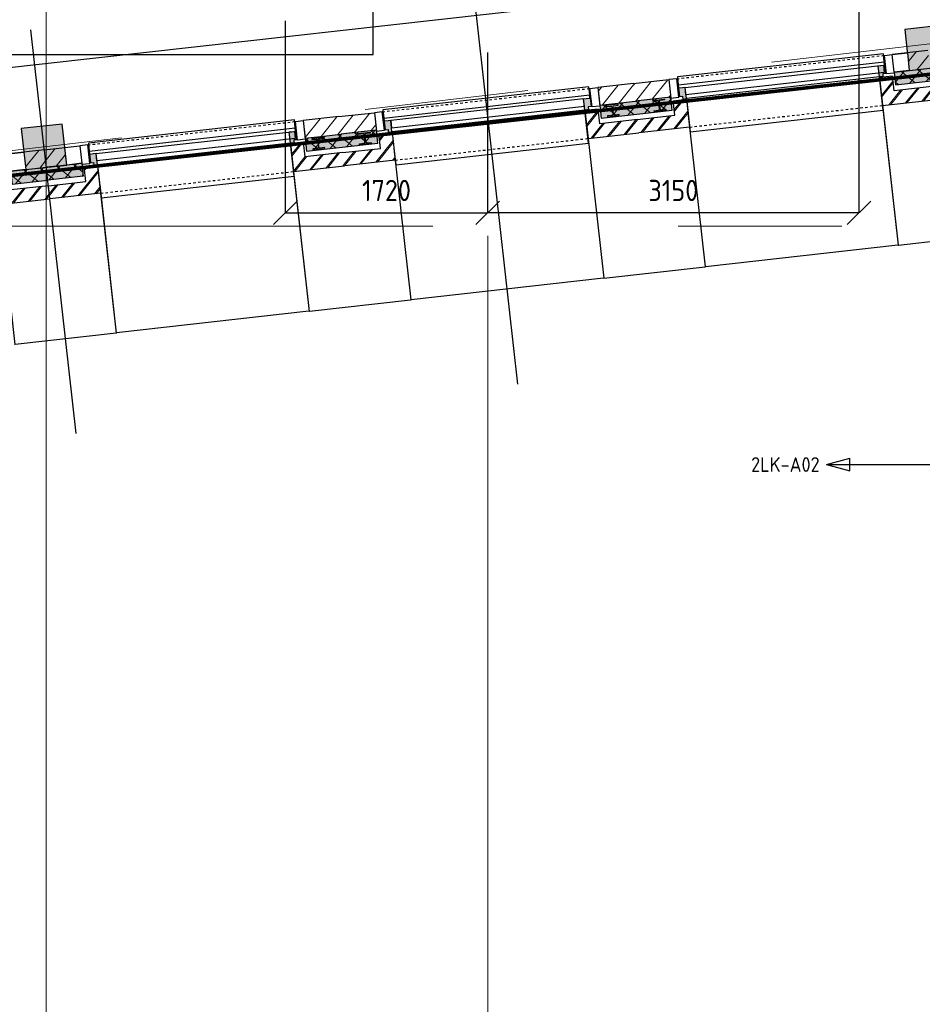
# Model space of a CAD drawing. Header units: millimetres. Extents: x -38032 to 104346, y -31182 to 78566.
# Tile 68 of 213: x 35385 to 43048, y -3105 to 5251. Entities that reach past the tile are written whole.
import ezdxf
from ezdxf.enums import TextEntityAlignment as Align

# ---------------------------------------------------------------- set-up
doc = ezdxf.new("R2010")
doc.units = ezdxf.units.MM
doc.header["$LTSCALE"] = 100
doc.set_wipeout_variables(frame=1)
doc.header["$PDMODE"] = 1
for name, pattern in [('HIDDEN', [9.525, 6.35, -3.175]), ('STYLE_01', [0.41664, 0.20828, -0.20836]), ('STYLE_11', [5, 3.888855, -0.416718, 0.277786, -0.416641])]:
    doc.linetypes.add(name, pattern=pattern)
for name, color, linetype in [('AL$1A---_ALGEMEEN', 8, 'Continuous'), ('AL------_MAATVOERING', 2, 'Continuous'), ('AM$1A---_ARCERING', 8, 'Continuous'), ('BOUWKUNDIG', 8, 'Continuous'), ('brandscheiding', 5, 'HIDDEN'), ('EL6212--_S', 4, 'Continuous'), ('versterkte strook', 7, 'Continuous')]:
    doc.layers.add(name, color=color, linetype=linetype)
doc.layers.add('stramien', color=1, linetype='Continuous', lineweight=9)
doc.styles.add('Arial', font='ARIAL.TTF')
doc.styles.add('BURO-018', font='iso.shx', dxfattribs={"height": 90})
doc.styles.add('BURO-035', font='ISO.shx', dxfattribs={"height": 175})
doc.styles.get("Standard").update_dxf_attribs({"font": 'iso.shx'})
doc.dimstyles.new('STABICAD', dxfattribs={"dimscale": 100, "dimtxt": 1.8, "dimasz": 2, "dimexe": 0, "dimexo": 2.5, "dimgap": 1.5, "dimtad": 0, "dimdec": 0, "dimrnd": 10, "dimzin": 0, "dimdsep": 46, "dimtxsty": 'Standard', "dimblk1": 'OBLIQUE', "dimblk2": 'OBLIQUE', "dimsah": 1, "dimcen": -3, "dimadec": 0, "dimazin": 0, "dimtfac": 1, "dimtdec": 0, "dimtofl": 0, "dimtmove": 2, "dimatfit": 3, "dimfxl": 0, "dimtvp": 1.055556, "dimtolj": 1, "dimtzin": 0, "dimarcsym": 0})
doc.dimstyles.new('VyA', dxfattribs={"dimtxt": 2.272868, "dimasz": 2.120801, "dimexe": 1.5, "dimexo": 1.59, "dimgap": 0.5, "dimtad": 1, "dimdec": 0, "dimzin": 11, "dimtxsty": 'Arial', "dimblk": 'VW_SLASH', "dimcen": 0, "dimdle": 1, "dimazin": 0, "dimtfac": 0.8, "dimtdec": 0, "dimtix": 1, "dimtmove": 0, "dimatfit": 0, "dimldrblk": 'VW_FILLEDARROW', "dimfxl": 0, "dimfrac": 2, "dimtolj": 1, "dimtzin": 11, "dimarcsym": 0})
pattern_1 = [(135, (0, 0), (70.7107, 70.7107), []), (45, (299.34, -299.34), (70.7107, -70.7107), [])]
pattern_2 = [(45, (0, 0), (70.7107, -70.7107), []), (45, (7.07, -7.07), (70.7107, -70.7107), [])]
pattern_3 = [(45, (0, 0), (70.7107, -70.7107), [])]

# ---------------------------------------------------------------- blocks, each defined once
blk = doc.blocks.new('_Oblique')
at = {"color": 0, "linetype": 'ByBlock', "lineweight": -2}
blk.add_line((-0.5, -0.5), (0.5, 0.5), dxfattribs=at)
blk = doc.blocks.new('*D100')
at = {"layer": 'AL------_MAATVOERING', "color": 0, "lineweight": -2}
for p, q in [((42510, 5702.2), (42510, 3611.7)), ((39357.6, 4973.4), (39357.6, 3611.7)), ((42510, 3611.7), (39357.6, 3611.7))]:
    blk.add_line(p, q, dxfattribs=at)
at = {"layer": 'Defpoints', "color": 0}
for p in [(42510, 5952.2), (39357.6, 5223.4), (39357.6, 3611.7)]:
    blk.add_point(p, dxfattribs=at)
at = {"layer": 'AL------_MAATVOERING', "color": 0, "lineweight": -2, "xscale": 200, "yscale": 200, "zscale": 200, "rotation": 180}
blk.add_blockref('_Oblique', (39357.6, 3611.7), dxfattribs=at)
at = {"layer": 'AL------_MAATVOERING', "color": 0, "lineweight": -2, "xscale": 200, "yscale": 200, "zscale": 200}
blk.add_blockref('_Oblique', (42510, 3611.7), dxfattribs=at)
at = {"layer": 'AL------_MAATVOERING', "color": 0, "insert": (40933.8, 3801.7), "char_height": 180, "attachment_point": 5}
blk.add_mtext('\\A1;3150', dxfattribs=at)
blk = doc.blocks.new('*D101')
at = {"layer": 'AL------_MAATVOERING', "color": 0, "lineweight": -2}
for p, q in [((37640, 5242.2), (37640, 3611.7)), ((39357.6, 4513.4), (39357.6, 3611.7)), ((37640, 3611.7), (39357.6, 3611.7))]:
    blk.add_line(p, q, dxfattribs=at)
at = {"layer": 'Defpoints', "color": 0}
for p in [(37640, 5492.2), (39357.6, 4763.4), (39357.6, 3611.7)]:
    blk.add_point(p, dxfattribs=at)
at = {"layer": 'AL------_MAATVOERING', "color": 0, "lineweight": -2, "xscale": 200, "yscale": 200, "zscale": 200, "rotation": 180}
blk.add_blockref('_Oblique', (37640, 3611.7), dxfattribs=at)
at = {"layer": 'AL------_MAATVOERING', "color": 0, "lineweight": -2, "xscale": 200, "yscale": 200, "zscale": 200}
blk.add_blockref('_Oblique', (39357.6, 3611.7), dxfattribs=at)
at = {"layer": 'AL------_MAATVOERING', "color": 0, "insert": (38498.8, 3801.7), "char_height": 180, "attachment_point": 5}
blk.add_mtext('\\A1;1720', dxfattribs=at)
blk = doc.blocks.new('E00160')
at = {"color": 0, "linetype": 'Continuous'}
for p, q in [((-17.5, 0), (-13.5, 1.07)), ((-17.5, 0), (17.5, 0)), ((-17.5, 0), (-13.5, -1.07)), ((-13.5, -1.07), (-13.5, 1.07)), ((17.5, 0), (13.5, 1.07)), ((13.5, -1.07), (13.5, 1.07)), ((17.5, 0), (13.5, -1.07))]:
    blk.add_line(p, q, dxfattribs=at)
at = {"color": 0, "linetype": 'Continuous', "style": 'BURO-035'}
for tag, p in [('E_TEXT2', (-22.5, 0)), ('E_TEXT1', (22.5, 0))]:
    blk.add_attdef(tag, text='', height=3.5, dxfattribs=at).set_placement(p, align=Align.MIDDLE)
blk = doc.blocks.new('HEA 100')
at = {"layer": 'AM$1A---_ARCERING', "linetype": 'Continuous', "lineweight": 0}
h = blk.add_hatch(color=256, dxfattribs=at)
edge = h.paths.add_edge_path()
edge.add_arc((14.5, -28), 12, 180, 270)
edge.add_line((14.5, -40), (50, -40))
edge.add_line((50, -40), (50, -48))
edge.add_line((50, -48), (-50, -48))
edge.add_line((-50, -48), (-50, -40))
edge.add_line((-50, -40), (-14.5, -40))
edge.add_arc((-14.5, -28), 12, 270, 360)
edge.add_line((-2.5, -28), (-2.5, 28))
edge.add_arc((-14.5, 28), 12, 0, 90)
edge.add_line((-14.5, 40), (-50, 40))
edge.add_line((-50, 40), (-50, 48))
edge.add_line((-50, 48), (50, 48))
edge.add_line((50, 48), (50, 40))
edge.add_line((50, 40), (14.5, 40))
edge.add_arc((14.5, 28), 12, 90, 180)
edge.add_line((2.5, 28), (2.5, -28))
at = {"layer": 'AL$1A---_ALGEMEEN', "color": 0, "flags": 128}
blk.add_lwpolyline([(2.5, -28, 0.414214), (14.5, -40), (50, -40), (50, -48), (-50, -48), (-50, -40), (-14.5, -40, 0.414214), (-2.5, -28), (-2.5, 28, 0.414214), (-14.5, 40), (-50, 40), (-50, 48), (50, 48), (50, 40), (14.5, 40, 0.414214), (2.5, 28)], format="xyb", close=True, dxfattribs=at)
blk = doc.blocks.new('zijdetail kozijn 2kops')
at = {"color": 0}
blk.add_wipeout([(-63, 420), (-130, 420), (-130, 262), (-63, 262)], dxfattribs=at).dxf.layer = 'AL$1A---_ALGEMEEN'
at = {"layer": 'AM$1A---_ARCERING', "linetype": 'Continuous', "lineweight": 0}
blk.add_hatch(color=256, dxfattribs=at).paths.add_polyline_path([(-54.2, 338), (-54.2, 366), (-56, 366), (-56, 266), (-31, 266), (-31, 243), (0, 243), (0, 338), (-22, 338)])
at = {"layer": 'AL$1A---_ALGEMEEN', "color": 0}
for points in [[(-63, 420), (-130, 420), (-130, 262), (-63, 262)], [(-54.2, 338), (-54.2, 366), (-56, 366), (-56, 266), (-31, 266), (-31, 243), (0, 243), (0, 338), (-22, 338)]]:
    blk.add_lwpolyline(points, close=True, dxfattribs=at)
blk = doc.blocks.new('31x_alu-2e-mk106b2-p')
at = {"layer": 'AM$1A---_ARCERING', "linetype": 'Continuous', "lineweight": 0}
for points in [[(-270, 2082), (-160, 2082), (-160, 1778), (-270, 1778)], [(-270, -130), (-160, -130), (-160, -434), (-270, -434)]]:
    blk.add_hatch(color=256, dxfattribs=at).paths.add_polyline_path(points)
at = {"layer": 'AM$1A---_ARCERING', "linetype": 'Continuous', "lineweight": 5}
h = blk.add_hatch(dxfattribs=at)
h.set_pattern_fill('ISOLATIE', color=256, style=0, pattern_type=2)
h.set_pattern_definition(pattern_1)
h.paths.add_polyline_path([(-270, 2082), (-160, 2082), (-160, 1778), (-270, 1778)])
h = blk.add_hatch(dxfattribs=at)
h.set_pattern_fill('ISOLATIE', color=256, style=0, pattern_type=2)
h.set_pattern_definition(pattern_1)
h.paths.add_polyline_path([(-270, -130), (-160, -130), (-160, -434), (-270, -434)])
at = {"layer": 'AL$1A---_ALGEMEEN', "color": 0, "linetype": 'STYLE_01'}
for p, q in [((-420, 1711), (-420, -63)), ((0, 1648), (0, 0))]:
    blk.add_line(p, q, dxfattribs=at)
at = {"layer": 'AL$1A---_ALGEMEEN', "color": 0}
blk.add_line((-270, -434), (-270, -130), dxfattribs=at)
at = {"layer": 'AL$1A---_ALGEMEEN', "color": 0, "flags": 128}
for points in [[(-160, 2082), (-160, 1778), (-270, 1778), (-270, 2082)], [(-270, -130), (-160, -130), (-160, -434)]]:
    blk.add_lwpolyline(points, dxfattribs=at)
at = {"layer": 'AL$1A---_ALGEMEEN', "color": 0}
blk.add_lwpolyline([(-243, 1648), (40, 1648), (40, 0), (-243, 0)], close=True, dxfattribs=at)
at = {"color": 0}
blk.add_wipeout([(-338, 1648), (-338, -46), (-276, -46), (-276, 1648)], dxfattribs=at).dxf.layer = 'AL$1A---_ALGEMEEN'
at = {"layer": 'AL$1A---_ALGEMEEN', "color": 0}
for points in [[(-435, 1704), (-366, 1704), (-366, -56), (-435, -56)], [(-338, 1648), (-338, -46), (-276, -46), (-276, 1648)]]:
    blk.add_lwpolyline(points, close=True, dxfattribs=at)
at = {"color": 0}
for points in [[(-238, 1648), (0, 1648), (0, 2082), (-113, 2082), (-113, 1761), (-238, 1761)], [(-238, 0), (0, 0), (0, -434), (-113, -434), (-113, -113), (-238, -113)]]:
    blk.add_wipeout(points, dxfattribs=at).dxf.layer = 'AL$1A---_ALGEMEEN'
at = {"layer": 'AM$1A---_ARCERING', "linetype": 'Continuous', "lineweight": 5}
h = blk.add_hatch(dxfattribs=at)
h.set_pattern_fill('BAKSTEEN', color=256, style=0, pattern_type=2)
h.set_pattern_definition(pattern_2)
h.paths.add_polyline_path([(-238, 1648), (0, 1648), (0, 2082), (-113, 2082), (-113, 1761), (-238, 1761)])
h = blk.add_hatch(dxfattribs=at)
h.set_pattern_fill('BAKSTEEN', color=256, style=0, pattern_type=2)
h.set_pattern_definition(pattern_2)
h.paths.add_polyline_path([(-238, 0), (0, 0), (0, -434), (-113, -434), (-113, -113), (-238, -113)])
at = {"layer": 'AL$1A---_ALGEMEEN', "color": 0, "flags": 128}
for points in [[(-238, 1648), (0, 1648), (0, 2082)], [(-113, 2082), (-113, 1761), (-238, 1761), (-238, 1648)], [(-238, 0), (0, 0), (0, -434)], [(-113, -434), (-113, -113), (-238, -113), (-238, 0)]]:
    blk.add_lwpolyline(points, dxfattribs=at)
at = {"layer": 'AL$1A---_ALGEMEEN', "color": 0, "xscale": -1, "rotation": 90}
blk.add_blockref('HEA 100', (-212, 1883), dxfattribs=at)
at = {"color": 0}
for points in [[(-420, 2082), (-420, 1778), (-270, 1778), (-270, 1958.6), (-270, 2082)], [(-420, -434), (-420, -130), (-270, -130), (-270, -310.6), (-270, -434)]]:
    blk.add_wipeout(points, dxfattribs=at).dxf.layer = 'AL$1A---_ALGEMEEN'
at = {"layer": 'AM$1A---_ARCERING', "linetype": 'Continuous', "lineweight": 5}
h = blk.add_hatch(dxfattribs=at)
h.set_pattern_fill('KALKZANDSTEEN', color=256, style=0, pattern_type=2)
h.set_pattern_definition(pattern_3)
edge = h.paths.add_edge_path()
edge.add_line((-420, 2082), (-420, 1778))
edge.add_line((-420, 1778), (-270, 1778))
edge.add_line((-270, 1778), (-270, 1958.6))
edge.add_line((-270, 1958.6), (-270, 2082))
h = blk.add_hatch(dxfattribs=at)
h.set_pattern_fill('KALKZANDSTEEN', color=256, style=0, pattern_type=2)
h.set_pattern_definition(pattern_3)
edge = h.paths.add_edge_path()
edge.add_line((-420, -434), (-420, -130))
edge.add_line((-420, -130), (-270, -130))
edge.add_line((-270, -130), (-270, -310.6))
edge.add_line((-270, -310.6), (-270, -434))
at = {"layer": 'AL$1A---_ALGEMEEN', "color": 0}
for points in [[(-420, 2082), (-420, 1778), (-270, 1778), (-270, 1958.6), (-270, 2082)], [(-420, -434), (-420, -130), (-270, -130), (-270, -310.6), (-270, -434)]]:
    blk.add_lwpolyline(points, dxfattribs=at)
at = {"layer": 'AL$1A---_ALGEMEEN', "color": 0, "xscale": -1, "rotation": 90}
blk.add_blockref('zijdetail kozijn 2kops', (0, 1648), dxfattribs=at)
at = {"layer": 'AL$1A---_ALGEMEEN', "color": 0, "rotation": 90}
blk.add_blockref('zijdetail kozijn 2kops', (0, 0), dxfattribs=at)
blk = doc.blocks.new('31x_alu-2e-mk106b1-p')
at = {"layer": 'AM$1A---_ARCERING', "linetype": 'Continuous', "lineweight": 0}
for points in [[(-270, 2082), (-160, 2082), (-160, 1778), (-270, 1778)], [(-270, -130), (-160, -130), (-160, -434), (-270, -434)]]:
    blk.add_hatch(color=256, dxfattribs=at).paths.add_polyline_path(points)
at = {"layer": 'AM$1A---_ARCERING', "linetype": 'Continuous', "lineweight": 5}
h = blk.add_hatch(dxfattribs=at)
h.set_pattern_fill('ISOLATIE', color=256, style=0, pattern_type=2)
h.set_pattern_definition(pattern_1)
h.paths.add_polyline_path([(-270, 2082), (-160, 2082), (-160, 1778), (-270, 1778)])
h = blk.add_hatch(dxfattribs=at)
h.set_pattern_fill('ISOLATIE', color=256, style=0, pattern_type=2)
h.set_pattern_definition(pattern_1)
h.paths.add_polyline_path([(-270, -130), (-160, -130), (-160, -434), (-270, -434)])
at = {"layer": 'AL$1A---_ALGEMEEN', "color": 0, "linetype": 'STYLE_01'}
for p, q in [((-420, 1711), (-420, -63)), ((0, 1648), (0, 0))]:
    blk.add_line(p, q, dxfattribs=at)
at = {"layer": 'AL$1A---_ALGEMEEN', "color": 0}
blk.add_line((-270, -434), (-270, -130), dxfattribs=at)
at = {"layer": 'AL$1A---_ALGEMEEN', "color": 0, "flags": 128}
for points in [[(-160, 2082), (-160, 1778), (-270, 1778), (-270, 2082)], [(-270, -130), (-160, -130), (-160, -434)]]:
    blk.add_lwpolyline(points, dxfattribs=at)
at = {"layer": 'AL$1A---_ALGEMEEN', "color": 0}
for points in [[(-435, 1704), (-366, 1704), (-366, -56), (-435, -56)], [(-338, 1648), (-276, 1648), (-276, 0), (-338, 0)], [(-243, 1648), (40, 1648), (40, 0), (-243, 0)]]:
    blk.add_lwpolyline(points, close=True, dxfattribs=at)
at = {"color": 0}
for points in [[(-238, 1648), (0, 1648), (0, 2082), (-113, 2082), (-113, 1761), (-238, 1761)], [(-238, 0), (0, 0), (0, -434), (-113, -434), (-113, -113), (-238, -113)]]:
    blk.add_wipeout(points, dxfattribs=at).dxf.layer = 'AL$1A---_ALGEMEEN'
at = {"layer": 'AM$1A---_ARCERING', "linetype": 'Continuous', "lineweight": 5}
h = blk.add_hatch(dxfattribs=at)
h.set_pattern_fill('BAKSTEEN', color=256, style=0, pattern_type=2)
h.set_pattern_definition(pattern_2)
h.paths.add_polyline_path([(-238, 1648), (0, 1648), (0, 2082), (-113, 2082), (-113, 1761), (-238, 1761)])
h = blk.add_hatch(dxfattribs=at)
h.set_pattern_fill('BAKSTEEN', color=256, style=0, pattern_type=2)
h.set_pattern_definition(pattern_2)
h.paths.add_polyline_path([(-238, 0), (0, 0), (0, -434), (-113, -434), (-113, -113), (-238, -113)])
at = {"layer": 'AL$1A---_ALGEMEEN', "color": 0, "flags": 128}
for points in [[(-238, 1648), (0, 1648), (0, 2082)], [(-113, 2082), (-113, 1761), (-238, 1761), (-238, 1648)], [(-238, 0), (0, 0), (0, -434)], [(-113, -434), (-113, -113), (-238, -113), (-238, 0)]]:
    blk.add_lwpolyline(points, dxfattribs=at)
at = {"layer": 'AL$1A---_ALGEMEEN', "color": 0, "xscale": -1, "rotation": 90}
blk.add_blockref('HEA 100', (-212, 1883), dxfattribs=at)
at = {"layer": 'AL$1A---_ALGEMEEN', "color": 0, "rotation": 90}
blk.add_blockref('HEA 100', (-212, -235), dxfattribs=at)
at = {"color": 0}
for points in [[(-420, 2082), (-420, 1778), (-270, 1778), (-270, 1958.6), (-270, 2082)], [(-420, -434), (-420, -130), (-270, -130), (-270, -310.6), (-270, -434)]]:
    blk.add_wipeout(points, dxfattribs=at).dxf.layer = 'AL$1A---_ALGEMEEN'
at = {"layer": 'AM$1A---_ARCERING', "linetype": 'Continuous', "lineweight": 5}
h = blk.add_hatch(dxfattribs=at)
h.set_pattern_fill('KALKZANDSTEEN', color=256, style=0, pattern_type=2)
h.set_pattern_definition(pattern_3)
edge = h.paths.add_edge_path()
edge.add_line((-420, 2082), (-420, 1778))
edge.add_line((-420, 1778), (-270, 1778))
edge.add_line((-270, 1778), (-270, 1958.6))
edge.add_line((-270, 1958.6), (-270, 2082))
h = blk.add_hatch(dxfattribs=at)
h.set_pattern_fill('KALKZANDSTEEN', color=256, style=0, pattern_type=2)
h.set_pattern_definition(pattern_3)
edge = h.paths.add_edge_path()
edge.add_line((-420, -434), (-420, -130))
edge.add_line((-420, -130), (-270, -130))
edge.add_line((-270, -130), (-270, -310.6))
edge.add_line((-270, -310.6), (-270, -434))
at = {"layer": 'AL$1A---_ALGEMEEN', "color": 0}
for points in [[(-420, 2082), (-420, 1778), (-270, 1778), (-270, 1958.6), (-270, 2082)], [(-420, -434), (-420, -130), (-270, -130), (-270, -310.6), (-270, -434)]]:
    blk.add_lwpolyline(points, dxfattribs=at)
at = {"layer": 'AL$1A---_ALGEMEEN', "color": 0, "xscale": -1, "rotation": 90}
blk.add_blockref('zijdetail kozijn 2kops', (0, 1648), dxfattribs=at)
at = {"layer": 'AL$1A---_ALGEMEEN', "color": 0, "rotation": 90}
blk.add_blockref('zijdetail kozijn 2kops', (0, 0), dxfattribs=at)
blk = doc.blocks.new('31x_alu-2e-mk106b3-p')
at = {"layer": 'AM$1A---_ARCERING', "linetype": 'Continuous', "lineweight": 0}
for points in [[(-160, 2082), (-270, 2081.9), (-270, 1778), (-160, 1778)], [(-270, -130), (-160, -130), (-160, -434), (-270, -434)]]:
    blk.add_hatch(color=256, dxfattribs=at).paths.add_polyline_path(points)
at = {"layer": 'AM$1A---_ARCERING', "linetype": 'Continuous', "lineweight": 5}
h = blk.add_hatch(dxfattribs=at)
h.set_pattern_fill('ISOLATIE', color=256, style=0, pattern_type=2)
h.set_pattern_definition(pattern_1)
h.paths.add_polyline_path([(-160, 2082), (-270, 2081.9), (-270, 1778), (-160, 1778)])
h = blk.add_hatch(dxfattribs=at)
h.set_pattern_fill('ISOLATIE', color=256, style=0, pattern_type=2)
h.set_pattern_definition(pattern_1)
h.paths.add_polyline_path([(-270, -130), (-160, -130), (-160, -434), (-270, -434)])
at = {"layer": 'AL$1A---_ALGEMEEN', "color": 0, "linetype": 'STYLE_01'}
for p, q in [((-420, 1711), (-420, -63)), ((0, 1648), (0, 0))]:
    blk.add_line(p, q, dxfattribs=at)
at = {"layer": 'AL$1A---_ALGEMEEN', "color": 0}
blk.add_line((-270, -434), (-270, -130), dxfattribs=at)
at = {"layer": 'AL$1A---_ALGEMEEN', "color": 0, "flags": 128}
for points in [[(-270, 2081.9), (-270, 1778), (-160, 1778), (-160, 2082)], [(-270, -130), (-160, -130), (-160, -434)]]:
    blk.add_lwpolyline(points, dxfattribs=at)
at = {"layer": 'AL$1A---_ALGEMEEN', "color": 0}
blk.add_lwpolyline([(-243, 1648), (40, 1648), (40, 0), (-243, 0)], close=True, dxfattribs=at)
at = {"color": 0}
blk.add_wipeout([(-338, 1648), (-338, -46), (-276, -46), (-276, 1648)], dxfattribs=at).dxf.layer = 'AL$1A---_ALGEMEEN'
at = {"layer": 'AL$1A---_ALGEMEEN', "color": 0}
for points in [[(-435, 1704), (-366, 1704), (-366, -56), (-435, -56)], [(-338, 1648), (-338, -46), (-276, -46), (-276, 1648)]]:
    blk.add_lwpolyline(points, close=True, dxfattribs=at)
at = {"color": 0}
for points in [[(-238, 1648), (0, 1648), (0, 2082), (-113, 2082), (-113, 1761), (-238, 1761)], [(-238, 0), (0, 0), (0, -434), (-113, -434), (-113, -113), (-238, -113)]]:
    blk.add_wipeout(points, dxfattribs=at).dxf.layer = 'AL$1A---_ALGEMEEN'
at = {"layer": 'AM$1A---_ARCERING', "linetype": 'Continuous', "lineweight": 5}
h = blk.add_hatch(dxfattribs=at)
h.set_pattern_fill('BAKSTEEN', color=256, style=0, pattern_type=2)
h.set_pattern_definition(pattern_2)
h.paths.add_polyline_path([(-238, 1648), (0, 1648), (0, 2082), (-113, 2082), (-113, 1761), (-238, 1761)])
h = blk.add_hatch(dxfattribs=at)
h.set_pattern_fill('BAKSTEEN', color=256, style=0, pattern_type=2)
h.set_pattern_definition(pattern_2)
h.paths.add_polyline_path([(-238, 0), (0, 0), (0, -434), (-113, -434), (-113, -113), (-238, -113)])
at = {"layer": 'AL$1A---_ALGEMEEN', "color": 0, "flags": 128}
for points in [[(-238, 1648), (0, 1648), (0, 2082)], [(-113, 2082), (-113, 1761), (-238, 1761), (-238, 1648)], [(-238, 0), (0, 0), (0, -434)], [(-113, -434), (-113, -113), (-238, -113), (-238, 0)]]:
    blk.add_lwpolyline(points, dxfattribs=at)
at = {"layer": 'AL$1A---_ALGEMEEN', "color": 0, "rotation": 90}
blk.add_blockref('HEA 100', (-212, -235), dxfattribs=at)
at = {"color": 0}
for points in [[(-420, 2082), (-420, 1778), (-270, 1778), (-270, 1958.6), (-270, 2082)], [(-420, -434), (-420, -130), (-270, -130), (-270, -310.6), (-270, -434)]]:
    blk.add_wipeout(points, dxfattribs=at).dxf.layer = 'AL$1A---_ALGEMEEN'
at = {"layer": 'AM$1A---_ARCERING', "linetype": 'Continuous', "lineweight": 5}
h = blk.add_hatch(dxfattribs=at)
h.set_pattern_fill('KALKZANDSTEEN', color=256, style=0, pattern_type=2)
h.set_pattern_definition(pattern_3)
edge = h.paths.add_edge_path()
edge.add_line((-420, 2082), (-420, 1778))
edge.add_line((-420, 1778), (-270, 1778))
edge.add_line((-270, 1778), (-270, 1958.6))
edge.add_line((-270, 1958.6), (-270, 2082))
h = blk.add_hatch(dxfattribs=at)
h.set_pattern_fill('KALKZANDSTEEN', color=256, style=0, pattern_type=2)
h.set_pattern_definition(pattern_3)
edge = h.paths.add_edge_path()
edge.add_line((-420, -434), (-420, -130))
edge.add_line((-420, -130), (-270, -130))
edge.add_line((-270, -130), (-270, -310.6))
edge.add_line((-270, -310.6), (-270, -434))
at = {"layer": 'AL$1A---_ALGEMEEN', "color": 0}
for points in [[(-420, 2082), (-420, 1778), (-270, 1778), (-270, 1958.6), (-270, 2082)], [(-420, -434), (-420, -130), (-270, -130), (-270, -310.6), (-270, -434)]]:
    blk.add_lwpolyline(points, dxfattribs=at)
at = {"layer": 'AL$1A---_ALGEMEEN', "color": 0, "xscale": -1, "rotation": 90}
blk.add_blockref('zijdetail kozijn 2kops', (0, 1648), dxfattribs=at)
at = {"layer": 'AL$1A---_ALGEMEEN', "color": 0, "rotation": 90}
blk.add_blockref('zijdetail kozijn 2kops', (0, 0), dxfattribs=at)
blk = doc.blocks.new('VW_SLASH')
at = {"layer": 'AL$1A---_ALGEMEEN', "color": 0, "linetype": 'ByBlock', "lineweight": -2}
blk.add_line((0, 0), (-1, 0), dxfattribs=at)
at = {"layer": 'AL$1A---_ALGEMEEN', "color": 0, "linetype": 'ByBlock', "lineweight": 5}
blk.add_line((0.5, 0.5), (-0.5, -0.5), dxfattribs=at)
blk = doc.blocks.new('*D1229')
at = {"layer": 'AL$1A---_ALGEMEEN', "color": 0, "lineweight": -2}
for p, q in [((-47364, -170.6), (-47364, -1464.8)), ((-45716, -214), (-45716, -1464.8)), ((-45718.1, -1463.3), (-47361.9, -1463.3))]:
    blk.add_line(p, q, dxfattribs=at)
at = {"layer": 'AL$1A---_ALGEMEEN', "color": 0, "lineweight": -2, "xscale": 2.12080078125, "yscale": 2.12080078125, "zscale": 2.12080078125, "rotation": 180}
blk.add_blockref('VW_SLASH', (-47364, -1463.3), dxfattribs=at)
at = {"layer": 'AL$1A---_ALGEMEEN', "color": 0, "lineweight": -2, "xscale": 2.12080078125, "yscale": 2.12080078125, "zscale": 2.12080078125}
blk.add_blockref('VW_SLASH', (-45716, -1463.3), dxfattribs=at)
blk = doc.blocks.new('VW_FILLEDARROW')
at = {"layer": 'AL$1A---_ALGEMEEN', "color": 0, "lineweight": -2}
blk.add_solid([(0, 0), (0.5, 0.5), (0.5, -0.5)], dxfattribs=at)
blk = doc.blocks.new('*D1230')
at = {"layer": 'AL$1A---_ALGEMEEN', "color": 0, "lineweight": -2}
for p, q in [((-45716, -170.6), (-45716, -1464.8)), ((-44848.5, -170.6), (-44848.5, -1464.8)), ((-45713.9, -1463.3), (-44850.6, -1463.3))]:
    blk.add_line(p, q, dxfattribs=at)
at = {"layer": 'AL$1A---_ALGEMEEN', "color": 0, "lineweight": -2, "xscale": 2.12080078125, "yscale": 2.12080078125, "zscale": 2.12080078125, "rotation": 180}
blk.add_blockref('VW_SLASH', (-45716, -1463.3), dxfattribs=at)
at = {"layer": 'AL$1A---_ALGEMEEN', "color": 0, "lineweight": -2, "xscale": 2.12080078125, "yscale": 2.12080078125, "zscale": 2.12080078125}
blk.add_blockref('VW_SLASH', (-44848.5, -1463.3), dxfattribs=at)
blk = doc.blocks.new('*D1231')
at = {"layer": 'AL$1A---_ALGEMEEN', "color": 0, "lineweight": -2}
for p, q in [((-49879.5, -170.6), (-49879.5, -1464.8)), ((-48231.5, -170.6), (-48231.5, -1464.8)), ((-48233.6, -1463.3), (-49877.4, -1463.3))]:
    blk.add_line(p, q, dxfattribs=at)
at = {"layer": 'AL$1A---_ALGEMEEN', "color": 0, "lineweight": -2, "xscale": 2.12080078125, "yscale": 2.12080078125, "zscale": 2.12080078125, "rotation": 180}
blk.add_blockref('VW_SLASH', (-49879.5, -1463.3), dxfattribs=at)
at = {"layer": 'AL$1A---_ALGEMEEN', "color": 0, "lineweight": -2, "xscale": 2.12080078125, "yscale": 2.12080078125, "zscale": 2.12080078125}
blk.add_blockref('VW_SLASH', (-48231.5, -1463.3), dxfattribs=at)
blk = doc.blocks.new('*D1232')
at = {"layer": 'AL$1A---_ALGEMEEN', "color": 0, "lineweight": -2}
for p, q in [((-48231.5, -170.6), (-48231.5, -1464.8)), ((-47364, -170.6), (-47364, -1464.8)), ((-48229.4, -1463.3), (-47366.1, -1463.3))]:
    blk.add_line(p, q, dxfattribs=at)
at = {"layer": 'AL$1A---_ALGEMEEN', "color": 0, "lineweight": -2, "xscale": 2.12080078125, "yscale": 2.12080078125, "zscale": 2.12080078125, "rotation": 180}
blk.add_blockref('VW_SLASH', (-48231.5, -1463.3), dxfattribs=at)
at = {"layer": 'AL$1A---_ALGEMEEN', "color": 0, "lineweight": -2, "xscale": 2.12080078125, "yscale": 2.12080078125, "zscale": 2.12080078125}
blk.add_blockref('VW_SLASH', (-47364, -1463.3), dxfattribs=at)
blk = doc.blocks.new('*D1233')
at = {"layer": 'AL$1A---_ALGEMEEN', "color": 0, "lineweight": -2}
for p, q in [((-52395.5, -194), (-52395.5, -1464.8)), ((-50747.5, -170.6), (-50747.5, -1464.8)), ((-50749.6, -1463.3), (-52393.4, -1463.3))]:
    blk.add_line(p, q, dxfattribs=at)
at = {"layer": 'AL$1A---_ALGEMEEN', "color": 0, "lineweight": -2, "xscale": 2.12080078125, "yscale": 2.12080078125, "zscale": 2.12080078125, "rotation": 180}
blk.add_blockref('VW_SLASH', (-52395.5, -1463.3), dxfattribs=at)
at = {"layer": 'AL$1A---_ALGEMEEN', "color": 0, "lineweight": -2, "xscale": 2.12080078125, "yscale": 2.12080078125, "zscale": 2.12080078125}
blk.add_blockref('VW_SLASH', (-50747.5, -1463.3), dxfattribs=at)
blk = doc.blocks.new('*D1234')
at = {"layer": 'AL$1A---_ALGEMEEN', "color": 0, "lineweight": -2}
for p, q in [((-50747.5, -153.1), (-50747.5, -1464.8)), ((-49879.5, -170.6), (-49879.5, -1464.8)), ((-50745.4, -1463.3), (-49881.6, -1463.3))]:
    blk.add_line(p, q, dxfattribs=at)
at = {"layer": 'AL$1A---_ALGEMEEN', "color": 0, "lineweight": -2, "xscale": 2.12080078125, "yscale": 2.12080078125, "zscale": 2.12080078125, "rotation": 180}
blk.add_blockref('VW_SLASH', (-50747.5, -1463.3), dxfattribs=at)
at = {"layer": 'AL$1A---_ALGEMEEN', "color": 0, "lineweight": -2, "xscale": 2.12080078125, "yscale": 2.12080078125, "zscale": 2.12080078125}
blk.add_blockref('VW_SLASH', (-49879.5, -1463.3), dxfattribs=at)
blk = doc.blocks.new('*D1236')
at = {"layer": 'AL$1A---_ALGEMEEN', "color": 0, "lineweight": -2}
for p, q in [((-53263, -199), (-53263, -1464.8)), ((-52395.5, -199), (-52395.5, -1464.8)), ((-53260.9, -1463.3), (-52397.6, -1463.3))]:
    blk.add_line(p, q, dxfattribs=at)
at = {"layer": 'AL$1A---_ALGEMEEN', "color": 0, "lineweight": -2, "xscale": 2.12080078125, "yscale": 2.12080078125, "zscale": 2.12080078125, "rotation": 180}
blk.add_blockref('VW_SLASH', (-53263, -1463.3), dxfattribs=at)
at = {"layer": 'AL$1A---_ALGEMEEN', "color": 0, "lineweight": -2, "xscale": 2.12080078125, "yscale": 2.12080078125, "zscale": 2.12080078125}
blk.add_blockref('VW_SLASH', (-52395.5, -1463.3), dxfattribs=at)
blk = doc.blocks.new('kolom 350x350')
at = {"layer": 'AM$1A---_ARCERING', "linetype": 'Continuous', "lineweight": 0}
blk.add_hatch(color=256, dxfattribs=at).paths.add_polyline_path([(-175, 350), (175, 350), (175, 0), (-175, 0)])
at = {"layer": 'AL$1A---_ALGEMEEN', "color": 0}
blk.add_lwpolyline([(-175, 350), (175, 350), (175, 0), (-175, 0)], close=True, dxfattribs=at)
blk = doc.blocks.new('metselwerk zo gevel 2e verd')
at = {"layer": 'AL$1A---_ALGEMEEN', "color": 0, "xscale": -1, "rotation": 90.00000000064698}
blk.add_blockref('31x_alu-2e-mk106b2-p', (-45716, -270.4997), dxfattribs=at)
at = {"layer": 'AL$1A---_ALGEMEEN', "color": 0, "xscale": -1}
blk.add_blockref('kolom 350x350', (-45282, -0.49974), dxfattribs=at)
at = {"layer": 'AL$1A---_ALGEMEEN', "color": 0, "xscale": -1, "rotation": 90.00000000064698}
blk.add_blockref('31x_alu-2e-mk106b1-p', (-48231.5, -270.4997), dxfattribs=at)
at = {"layer": 'AL$1A---_ALGEMEEN', "color": 0}
for base, p1, p2, override, picture, middle in [((-47364, -1463.28595), (-45716, -212.44536), (-47364, -168.9997), {"dimtxt": 2.272868, "dimgap": 25, "dimlfac": 50, "dimpost": '13K+V=<>', "dimtxsty": 'Arial', "dimtmove": 2}, '*D1229', (-46540, -1437.12471)), ((-44848.5, -1463.28595), (-45716, -168.9997), (-44848.5, -168.9997), {"dimtxt": 2.272868, "dimgap": 25, "dimlfac": 50, "dimpost": '7K-V=<>', "dimtxsty": 'Arial', "dimtmove": 2}, '*D1230', (-45282.25, -1437.12471))]:
    dim = blk.add_linear_dim(base=base, p1=p1, p2=p2, dimstyle='VyA', override=override, dxfattribs=at)
    dim.commit()
    dim.dimension.update_dxf_attribs({"geometry": picture, "text_midpoint": middle})
blk.add_line((-49055.5, -2275.00786), (-49055.5, 1174.99214), dxfattribs=at)
at = {"layer": 'AL$1A---_ALGEMEEN', "color": 0, "xscale": -1, "rotation": 90.00000000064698}
blk.add_blockref('31x_alu-2e-mk106b3-p', (-50747.5, -270.4997), dxfattribs=at)
at = {"layer": 'AL$1A---_ALGEMEEN', "color": 0}
for base, p2, override, picture, middle in [((-49879.5, -1463.28595), (-49879.5, -168.9997), {"dimtxt": 2.272868, "dimgap": 25, "dimlfac": 50, "dimpost": '13K+V=<>', "dimtxsty": 'Arial', "dimtmove": 2}, '*D1231', (-49055.5, -1437.12471)), ((-47364, -1463.28595), (-47364, -168.9997), {"dimtxt": 2.272868, "dimgap": 25, "dimlfac": 50, "dimpost": '7K-V=<>', "dimtxsty": 'Arial', "dimtmove": 2}, '*D1232', (-47797.75, -1437.12471))]:
    dim = blk.add_linear_dim(base=base, p1=(-48231.5, -168.9997), p2=p2, dimstyle='VyA', override=override, dxfattribs=at)
    dim.commit()
    dim.dimension.update_dxf_attribs({"geometry": picture, "text_midpoint": middle})
at = {"color": 0}
blk.add_wipeout([(-45586, 149.5003), (-45457, 149.5003), (-45457, -0.49974), (-45586, -0.49974)], dxfattribs=at).dxf.layer = 'AL$1A---_ALGEMEEN'
at = {"layer": 'AL$1A---_ALGEMEEN', "color": 0}
blk.add_lwpolyline([(-45586, 149.5003), (-45457, 149.5003), (-45457, -0.49974), (-45586, -0.49974)], close=True, dxfattribs=at)
at = {"layer": 'AL$1A---_ALGEMEEN', "color": 0, "xscale": -1, "rotation": 90.00000000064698}
blk.add_blockref('31x_alu-2e-mk106b2-p', (-53263, -270.4997), dxfattribs=at)
at = {"layer": 'AL$1A---_ALGEMEEN', "color": 0}
for base, p1, p2, override, picture, middle in [((-49879.5, -1463.28595), (-50747.5, -151.4997), (-49879.5, -168.9997), {"dimtxt": 2.272868, "dimgap": 25, "dimlfac": 50, "dimpost": '7K-V=<>', "dimtxsty": 'Arial', "dimtmove": 2}, '*D1234', (-50313.5, -1437.12471)), ((-52395.5, -1463.28595), (-50747.5, -168.9997), (-52395.5, -192.44536), {"dimtxt": 2.272868, "dimgap": 25, "dimlfac": 50, "dimpost": '13K+V=<>', "dimtxsty": 'Arial', "dimtmove": 2}, '*D1233', (-51571.5, -1437.12471))]:
    dim = blk.add_linear_dim(base=base, p1=p1, p2=p2, dimstyle='VyA', override=override, dxfattribs=at)
    dim.commit()
    dim.dimension.update_dxf_attribs({"geometry": picture, "text_midpoint": middle})
blk.add_line((-52829, -2275.00786), (-52829, 1174.99214), dxfattribs=at)
at = {"layer": 'AL$1A---_ALGEMEEN', "color": 0, "xscale": -1}
blk.add_blockref('kolom 350x350', (-52829, -0.49974), dxfattribs=at)
at = {"layer": 'AL$1A---_ALGEMEEN', "color": 0}
dim = blk.add_linear_dim(base=(-52395.5, -1463.28595), p1=(-53263, -197.44536), p2=(-52395.5, -197.44536), dimstyle='VyA', override={"dimtxt": 2.272868, "dimgap": 25, "dimlfac": 50, "dimpost": '7K-V=<>', "dimtxsty": 'Arial', "dimtmove": 2}, dxfattribs=at)
dim.commit()
dim.dimension.update_dxf_attribs({"geometry": '*D1236', "text_midpoint": (-52829.25, -1437.12471)})
at = {"color": 0}
for points in [[(-53133, 149.5003), (-53004, 149.5003), (-53004, -0.49974), (-53133, -0.49974)], [(-52654, 149.5003), (-52525.5, 149.5003), (-52525.5, -0.4997), (-52654, -0.4997)]]:
    blk.add_wipeout(points, dxfattribs=at).dxf.layer = 'AL$1A---_ALGEMEEN'
at = {"layer": 'AL$1A---_ALGEMEEN', "color": 0}
for points in [[(-53133, 149.5003), (-53004, 149.5003), (-53004, -0.49974), (-53133, -0.49974)], [(-52654, 149.5003), (-52525.5, 149.5003), (-52525.5, -0.4997), (-52654, -0.4997)]]:
    blk.add_lwpolyline(points, close=True, dxfattribs=at)
blk = doc.blocks.new('200254 W 212 3 04-12-2007')
at = {"layer": 'AL$1A---_ALGEMEEN', "rotation": 6.407550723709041}
blk.add_blockref('metselwerk zo gevel 2e verd', (51912.1, -15092), dxfattribs=at)
at = {"layer": 'AL$1A---_ALGEMEEN'}
blk.add_lwpolyline([(6787, -19430.1), (6787, -11630.1), (-8563, -11630.1), (-8563, -20630.1), (-3213, -20630.1), (-3213, -20030.1), (2187, -20030.1), (2187, -19430.1)], close=True, dxfattribs=at)
at = {"layer": 'stramien', "linetype": 'STYLE_11', "ltscale": 50}
for p, q in [((3161, -41013.6), (3161, 36216.4)), ((-589, -38914.6), (-589, 22365.4)), ((-44094.9, -25876.1), (63006, -13412.7)), ((-41750, -21487.6), (65549.6, -21487.6))]:
    blk.add_line(p, q, dxfattribs=at)

msp = doc.modelspace()

# ---------------------------------------------------------------- block references
at = {"layer": 'BOUWKUNDIG'}
msp.add_blockref('200254 W 212 3 04-12-2007', (36198, 24986.5), dxfattribs=at)

# ---------------------------------------------------------------- next in the draw order: linework, layer by layer
at = {"layer": 'brandscheiding', "const_width": 30}
msp.add_lwpolyline([(29397.9, 25537.6), (56865.6, 25537.6), (56865.6, 23264.5), (59066.6, 23264.5), (59066.6, 13992.7), (58122.5, 13992.7), (58122.5, 6509.6), (53096.3, 5898.3), (53096.3, 6042.1), (48112.7, 5538.6), (48130.7, 5340.8), (27536.8, 3072.4)], dxfattribs=at)
at = {"layer": 'versterkte strook'}
msp.add_line((13600.1, 2407.5), (101326.6, 12259.4), dxfattribs=at)

# ---------------------------------------------------------------- next in the draw order: block references
at = {"layer": 'EL6212--_S'}
ref = msp.add_blockref('E00160', (43108.1, 1475.8), dxfattribs=dict(at, xscale=50, yscale=50, zscale=50))
ref.add_attrib('E_TEXT1', '2LK-A03', dxfattribs={"layer": '0', "color": 2, "linetype": 'Continuous', "height": 125, "style": 'BURO-018'}).set_placement((44342.8, 1475.8), align=Align.MIDDLE)
ref.add_attrib('E_TEXT2', '2LK-A02', dxfattribs={"layer": '0', "color": 2, "linetype": 'Continuous', "height": 125, "style": 'BURO-018'}).set_placement((41885, 1475.8), align=Align.MIDDLE)

# ---------------------------------------------------------------- next in the draw order: dimensions: what is measured, and where the dimension line sits
at = {"layer": 'AL------_MAATVOERING'}
for p1, p2, picture, middle in [((42510, 5952.2), (39357.6, 5223.4), '*D100', (40933.8, 3801.7)), ((37640, 5492.2), (39357.6, 4763.4), '*D101', (38498.8, 3801.7))]:
    dim = msp.add_linear_dim(base=(39357.6, 3611.7), p1=p1, p2=p2, dimstyle='STABICAD', dxfattribs=at)
    dim.commit()
    dim.dimension.update_dxf_attribs({"geometry": picture, "text_midpoint": middle})

doc.saveas('drawing.dxf')
